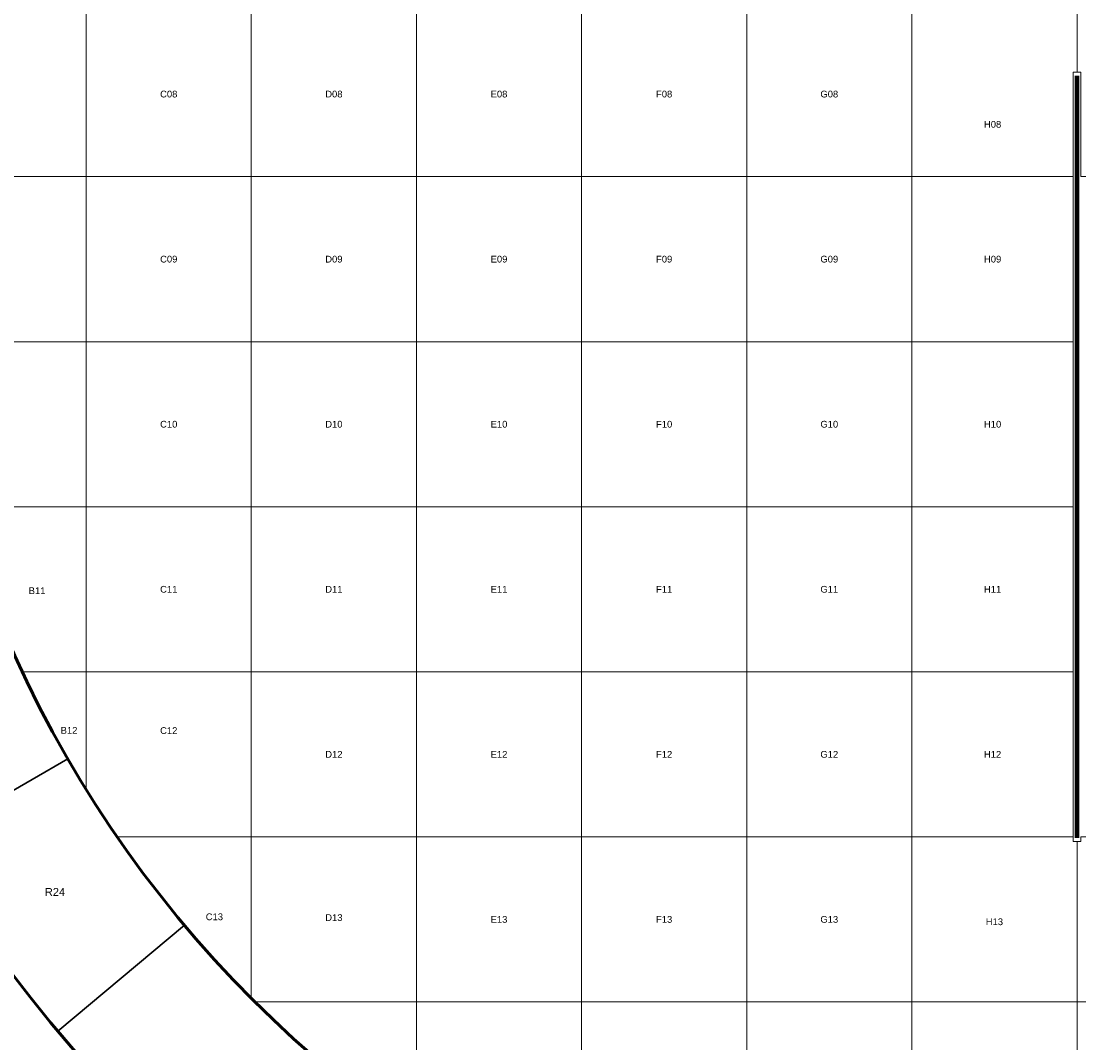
# Model space of a CAD drawing. Header units: millimetres. Extents: x 10 to 840, y 10 to 584.
# Tile 5 of 13: x 288 to 480, y 140 to 325. Entities that reach past the tile are written whole.
import ezdxf
from ezdxf.enums import TextEntityAlignment as Align

# ---------------------------------------------------------------- set-up
doc = ezdxf.new("R2010")
doc.units = ezdxf.units.MM
for name, color, linetype, true_color in [('C1d1b19', 7, 'Continuous', 0x1d1b19), ('C5a554d', 7, 'Continuous', 0x5a554d), ('Cb4532a', 7, 'Continuous', 0xb4532a)]:
    doc.layers.add(name, color=color, linetype=linetype, true_color=true_color)
doc.styles.add('AR', font='arial.ttf')

msp = doc.modelspace()

# ---------------------------------------------------------------- linework, layer by layer
at = {"layer": 'C1d1b19', "lineweight": 30}
for points in [[(296.69, 191.17), (294.87, 194.38), (293.11, 197.63), (291.4, 200.91), (289.76, 204.21), (288.16, 207.55), (286.63, 210.91), (285.16, 214.3), (283.75, 217.71), (282.39, 221.15), (281.1, 224.61), (252.91, 214.35), (254.38, 210.39), (255.93, 206.47), (257.54, 202.57), (259.23, 198.71), (260.98, 194.87), (262.79, 191.06), (264.67, 187.29), (266.62, 183.54), (268.63, 179.84), (270.71, 176.17), (296.69, 191.17)], [(317.85, 160.94), (315.5, 163.79), (313.2, 166.68), (310.96, 169.62), (308.76, 172.59), (306.61, 175.59), (304.52, 178.64), (302.48, 181.72), (300.5, 184.83), (298.57, 187.98), (296.69, 191.17), (270.71, 176.17), (272.85, 172.53), (275.06, 168.94), (277.32, 165.38), (279.65, 161.86), (282.04, 158.39), (284.49, 154.95), (287, 151.56), (289.56, 148.22), (292.19, 144.91), (294.87, 141.66), (317.85, 160.94)], [(343.94, 134.85), (341.13, 137.25), (338.37, 139.7), (335.64, 142.2), (332.96, 144.74), (330.33, 147.33), (327.74, 149.96), (325.2, 152.64), (322.7, 155.37), (320.25, 158.13), (317.85, 160.94), (294.87, 141.66), (297.61, 138.45), (300.41, 135.29), (303.26, 132.18), (306.16, 129.12), (309.12, 126.12), (312.12, 123.16), (315.18, 120.26), (318.29, 117.41), (321.45, 114.61), (324.66, 111.87), (343.94, 134.85)]]:
    msp.add_lwpolyline(points, close=True, dxfattribs=at)
at = {"layer": 'C1d1b19', "lineweight": 60}
for radius in [241.67, 211.67]:
    msp.add_circle((480, 297), radius, dxfattribs=at)
at = {"layer": 'C5a554d', "lineweight": 20}
for points in [[(300, 297), (270, 297), (270, 323.51), (270.01, 323.55), (270.09, 324.2), (270.17, 324.84), (270.26, 325.49), (270.35, 326.13), (270.44, 326.77), (270.47, 327), (300, 327), (300, 297)], [(300, 327), (330, 327), (330, 297), (300, 297), (300, 327)], [(330, 327), (360, 327), (360, 297), (330, 297), (330, 327)], [(360, 327), (390, 327), (390, 297), (360, 297), (360, 327)], [(390, 327), (420, 327), (420, 297), (390, 297), (390, 327)], [(420, 327), (450, 327), (450, 297), (420, 297), (420, 327)], [(450, 327), (480, 327), (480, 316), (479.33, 316), (479.33, 297), (450, 297), (450, 327)], [(480, 327), (510, 327), (510, 297), (480.67, 297), (480.67, 316), (480, 316), (480, 327)], [(300, 297), (300, 267), (270.47, 267), (270.44, 267.23), (270.35, 267.87), (270.26, 268.51), (270.17, 269.16), (270.09, 269.8), (270.01, 270.45), (270, 270.49), (270, 297), (300, 297)], [(300, 297), (330, 297), (330, 267), (300, 267), (300, 297)], [(330, 297), (360, 297), (360, 267), (330, 267), (330, 297)], [(360, 297), (390, 297), (390, 267), (360, 267), (360, 297)], [(390, 297), (420, 297), (420, 267), (390, 267), (390, 297)], [(420, 297), (450, 297), (450, 267), (420, 267), (420, 297)], [(450, 297), (479.33, 297), (479.33, 267), (450, 267), (450, 297)], [(300, 267), (330, 267), (330, 237), (300, 237), (300, 267)], [(330, 267), (360, 267), (360, 237), (330, 237), (330, 267)], [(360, 267), (390, 267), (390, 237), (360, 237), (360, 267)], [(390, 267), (420, 267), (420, 237), (390, 237), (390, 267)], [(420, 267), (450, 267), (450, 237), (420, 237), (420, 267)], [(450, 267), (479.33, 267), (479.33, 237), (450, 237), (450, 267)], [(300, 237), (330, 237), (330, 207), (300, 207), (300, 237)], [(330, 237), (360, 237), (360, 207), (330, 207), (330, 237)], [(360, 237), (390, 237), (390, 207), (360, 207), (360, 237)], [(390, 237), (420, 237), (420, 207), (390, 207), (390, 237)], [(420, 237), (450, 237), (450, 207), (420, 207), (420, 237)], [(450, 237), (479.33, 237), (479.33, 207), (450, 207), (450, 237)], [(300, 185.63), (299.8, 185.96), (299.46, 186.52), (299.12, 187.07), (298.78, 187.63), (298.45, 188.18), (298.11, 188.74), (297.78, 189.3), (297.45, 189.86), (297.13, 190.42), (296.8, 190.98), (296.48, 191.54), (296.15, 192.11), (295.83, 192.67), (295.51, 193.24), (295.19, 193.8), (294.88, 194.37), (294.57, 194.94), (294.25, 195.51), (293.94, 196.08), (293.63, 196.65), (293.33, 197.22), (293.02, 197.79), (292.72, 198.37), (292.42, 198.94), (292.12, 199.52), (291.82, 200.1), (291.52, 200.67), (291.23, 201.25), (290.93, 201.83), (290.64, 202.41), (290.35, 202.99), (290.07, 203.58), (289.78, 204.16), (289.5, 204.74), (289.21, 205.33), (288.93, 205.91), (288.66, 206.5), (288.42, 207), (300, 207), (300, 185.63)], [(330, 207), (330, 177), (305.64, 177), (305.46, 177.25), (305.1, 177.79), (304.73, 178.33), (304.37, 178.86), (304.01, 179.4), (303.65, 179.94), (303.29, 180.49), (302.93, 181.03), (302.58, 181.57), (302.22, 182.12), (301.87, 182.66), (301.52, 183.21), (301.17, 183.76), (300.83, 184.31), (300.48, 184.86), (300.14, 185.41), (300, 185.63), (300, 207), (330, 207)], [(330, 207), (360, 207), (360, 177), (330, 177), (330, 207)], [(360, 207), (390, 207), (390, 177), (360, 177), (360, 207)], [(390, 207), (420, 207), (420, 177), (390, 177), (390, 207)], [(420, 207), (450, 207), (450, 177), (420, 177), (420, 207)], [(450, 207), (479.33, 207), (479.33, 177), (450, 177), (450, 207)], [(330, 147.66), (329.87, 147.79), (329.41, 148.25), (328.96, 148.71), (328.5, 149.18), (328.05, 149.64), (327.6, 150.11), (327.15, 150.58), (326.7, 151.05), (326.25, 151.52), (325.81, 151.99), (325.36, 152.46), (324.92, 152.94), (324.48, 153.42), (324.04, 153.89), (323.6, 154.37), (323.17, 154.85), (322.73, 155.34), (322.3, 155.82), (321.86, 156.3), (321.43, 156.79), (321, 157.28), (320.58, 157.76), (320.15, 158.25), (319.72, 158.75), (319.3, 159.24), (318.88, 159.73), (318.46, 160.23), (318.04, 160.72), (317.62, 161.22), (317.21, 161.72), (316.79, 162.22), (316.38, 162.72), (315.97, 163.22), (315.56, 163.73), (315.15, 164.23), (314.74, 164.74), (314.34, 165.25), (313.94, 165.75), (313.53, 166.26), (313.13, 166.78), (312.73, 167.29), (312.34, 167.8), (311.94, 168.32), (311.55, 168.83), (311.16, 169.35), (310.76, 169.87), (310.38, 170.39), (309.99, 170.91), (309.6, 171.43), (309.22, 171.96), (308.83, 172.48), (308.45, 173.01), (308.07, 173.53), (307.7, 174.06), (307.32, 174.59), (306.94, 175.12), (306.57, 175.65), (306.2, 176.18), (305.83, 176.72), (305.64, 177), (330, 177), (330, 147.66)], [(360, 177), (360, 147), (330.66, 147), (330.33, 147.33), (330, 147.66), (330, 177), (360, 177)], [(360, 177), (390, 177), (390, 147), (360, 147), (360, 177)], [(390, 177), (420, 177), (420, 147), (390, 147), (390, 177)], [(420, 177), (450, 177), (450, 147), (420, 147), (420, 177)], [(450, 177), (479.33, 177), (479.33, 176.13), (480, 176.13), (480, 147), (450, 147), (450, 177)], [(480, 176.13), (480.67, 176.13), (480.67, 177), (510, 177), (510, 147), (480, 147), (480, 176.13)], [(390, 147), (390, 117), (368.63, 117), (368.41, 117.14), (367.86, 117.48), (367.31, 117.83), (366.76, 118.17), (366.21, 118.52), (365.66, 118.87), (365.12, 119.22), (364.57, 119.58), (364.03, 119.93), (363.49, 120.29), (362.94, 120.65), (362.4, 121.01), (361.86, 121.37), (361.33, 121.73), (360.79, 122.1), (360.25, 122.46), (360, 122.64), (360, 147), (390, 147)], [(390, 147), (420, 147), (420, 117), (390, 117), (390, 147)], [(420, 147), (450, 147), (450, 117), (420, 117), (420, 147)], [(450, 147), (480, 147), (480, 117), (450, 117), (450, 147)], [(480, 147), (510, 147), (510, 117), (480, 117), (480, 147)]]:
    msp.add_lwpolyline(points, close=True, dxfattribs=at)
for points in [[(270.47, 267), (300, 267), (300, 237), (300, 237), (277.02, 237)], [(277.02, 237), (300, 237), (300, 207), (300, 207), (288.42, 207), (288.38, 207.09), (288.1, 207.68)], [(338.82, 139.3), (338.34, 139.73), (337.85, 140.17), (337.37, 140.6), (336.89, 141.04), (336.42, 141.48), (335.94, 141.92), (335.46, 142.36), (334.99, 142.81), (334.52, 143.25), (334.05, 143.7), (333.58, 144.15), (333.11, 144.6), (332.64, 145.05), (332.18, 145.5), (331.71, 145.96), (331.25, 146.41), (330.79, 146.87), (330.66, 147), (360, 147), (360, 122.64)]]:
    msp.add_lwpolyline(points, dxfattribs=at)
at = {"layer": 'Cb4532a', "lineweight": 140}
msp.add_lwpolyline([(480, 176.8), (480, 315.33)], dxfattribs=at)

# ---------------------------------------------------------------- texts
at = {"layer": 'C1d1b19', "style": 'AR'}
msp.add_text('R24', height=1.44, dxfattribs=at).set_placement((294.33, 166.99), align=Align.MIDDLE_CENTER)
at = {"layer": 'C5a554d', "style": 'AR'}
for s, p in [('C08', (315, 312)), ('D08', (345, 312)), ('E08', (375, 312)), ('F08', (405, 312)), ('G08', (435, 312)), ('H08', (464.67, 306.5)), ('C09', (315, 282)), ('D09', (345, 282)), ('E09', (375, 282)), ('F09', (405, 282)), ('G09', (435, 282)), ('H09', (464.67, 282)), ('C10', (315, 252)), ('D10', (345, 252)), ('E10', (375, 252)), ('F10', (405, 252)), ('G10', (435, 252)), ('H10', (464.67, 252)), ('B11', (291.08, 221.73)), ('C11', (315, 222)), ('D11', (345, 222)), ('E11', (375, 222)), ('F11', (405, 222)), ('G11', (435, 222)), ('H11', (464.67, 222)), ('B12', (296.89, 196.36)), ('C12', (315, 196.32)), ('D12', (345, 192)), ('E12', (375, 192)), ('F12', (405, 192)), ('G12', (435, 192)), ('H12', (464.67, 192)), ('C13', (323.29, 162.47)), ('D13', (345, 162.33)), ('E13', (375, 162)), ('F13', (405, 162)), ('G13', (435, 162)), ('H13', (465, 161.57))]:
    msp.add_text(s, height=1.224, dxfattribs=at).set_placement(p, align=Align.MIDDLE_CENTER)

doc.saveas('drawing.dxf')
